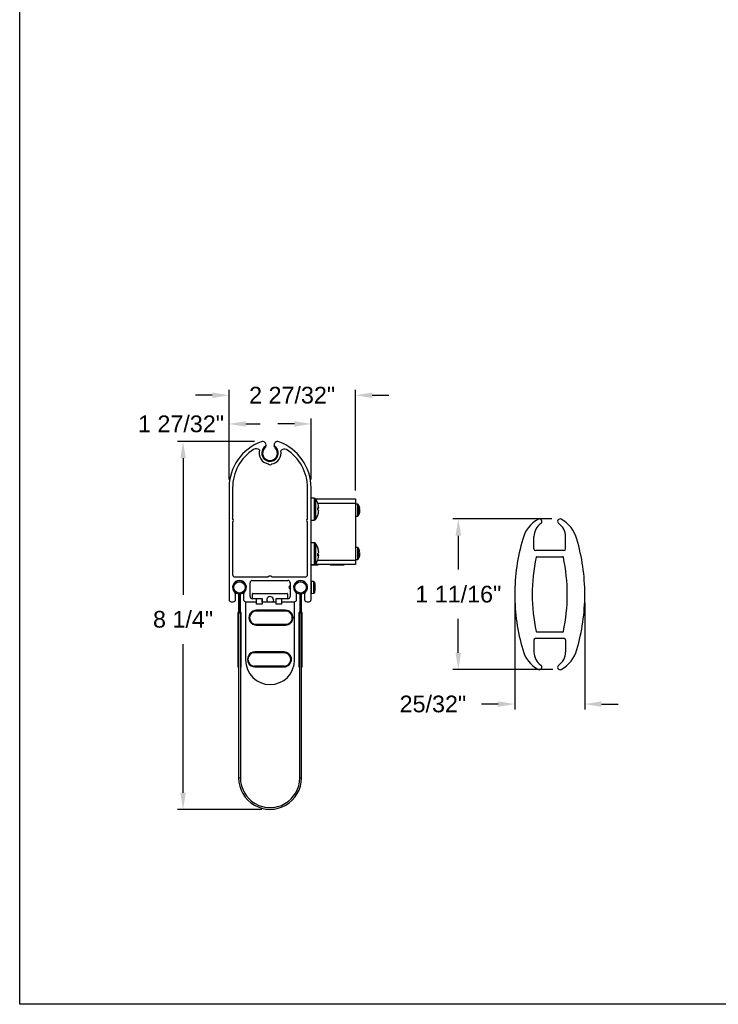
# Model space of a CAD drawing. Header units: inches. Extents: x 170 to 312, y 215 to 248.
# Tile 176 of 256: x 194.25 to 198.18, y 234.45 to 239.98. Entities that reach past the tile are written whole.
import ezdxf

# ---------------------------------------------------------------- set-up
doc = ezdxf.new("R2010")
doc.units = ezdxf.units.IN
doc.header["$LTSCALE"] = 0.25
doc.header["$MEASUREMENT"] = 0
doc.layers.add('ANNOTATIONS', color=1, linetype='Continuous')
doc.layers.add('DETAILS', color=4, linetype='Continuous')
doc.styles.add('ARIAL', font='arial.ttf', dxfattribs={"height": 0.09375})
doc.dimstyles.new('STANDARD$0', dxfattribs={"dimtxt": 0.09375, "dimasz": 0.09375, "dimexe": 0.03125, "dimexo": 0.046875, "dimgap": 0.09, "dimtad": 0, "dimtih": 1, "dimtoh": 1, "dimdec": 4, "dimzin": 0, "dimdsep": 46, "dimtxsty": 'ARIAL', "dimcen": 0.09, "dimadec": 0, "dimazin": 0, "dimtfac": 1, "dimtdec": 4, "dimtofl": 0, "dimtmove": 0, "dimatfit": 1, "dimfxl": 1, "dimtolj": 1, "dimtzin": 0, "dimarcsym": 0})

# ---------------------------------------------------------------- blocks, each defined once
blk = doc.blocks.new('*D34')
at = {"layer": 'ANNOTATIONS', "color": 0, "lineweight": -2, "transparency": 16777216}
for p, q in [((197.2415, 237.1723), (196.6851, 237.1723)), ((196.7163, 237.0785), (196.7163, 236.8881)), ((196.7163, 236.4207), (196.7163, 236.6112)), ((197.2472, 236.327), (196.6851, 236.327))]:
    blk.add_line(p, q, dxfattribs=at)
at = {"layer": 'ANNOTATIONS', "color": 0, "transparency": 16777216}
for points in [[(196.7007, 237.0785), (196.7319, 237.0785), (196.7163, 237.1723)], [(196.7007, 236.4207), (196.7319, 236.4207), (196.7163, 236.327)]]:
    blk.add_solid(points, dxfattribs=at)
at = {"layer": 'defpoints', "color": 0, "transparency": 16777216}
for p in [(197.2884, 237.1723), (196.7163, 236.327), (197.2941, 236.327)]:
    blk.add_point(p, dxfattribs=at)
at = {"layer": 'ANNOTATIONS', "color": 0, "transparency": 16777216, "insert": (196.7163, 236.7496), "char_height": 0.09375, "attachment_point": 5, "style": 'ARIAL'}
blk.add_mtext('\\A1;1 11/16"', dxfattribs=at)
blk = doc.blocks.new('*D35')
at = {"layer": 'ANNOTATIONS', "color": 0, "lineweight": -2, "transparency": 16777216}
for p, q in [((197.0332, 236.7021), (197.0332, 236.1017)), ((197.4269, 236.7021), (197.4269, 236.1017)), ((196.9395, 236.1329), (196.8457, 236.1329)), ((197.5207, 236.1329), (197.6144, 236.1329))]:
    blk.add_line(p, q, dxfattribs=at)
at = {"layer": 'ANNOTATIONS', "color": 0, "transparency": 16777216}
for points in [[(196.9395, 236.1485), (196.9395, 236.1173), (197.0332, 236.1329)], [(197.5207, 236.1485), (197.5207, 236.1173), (197.4269, 236.1329)]]:
    blk.add_solid(points, dxfattribs=at)
at = {"layer": 'defpoints', "color": 0, "transparency": 16777216}
for p in [(197.0332, 236.749), (197.4269, 236.749), (197.4269, 236.1329)]:
    blk.add_point(p, dxfattribs=at)
at = {"layer": 'ANNOTATIONS', "color": 0, "transparency": 16777216, "insert": (196.5736, 236.1329), "char_height": 0.09375, "attachment_point": 5, "style": 'ARIAL'}
blk.add_mtext('\\A1;25/32"', dxfattribs=at)
blk = doc.blocks.new('*D48')
at = {"layer": 'ANNOTATIONS', "color": 0, "lineweight": -2, "transparency": 16777216}
for p, q in [((195.5708, 237.607), (195.1387, 237.607)), ((195.17, 237.5133), (195.17, 236.7468)), ((195.17, 235.6353), (195.17, 236.4699)), ((195.6118, 235.5416), (195.1387, 235.5416))]:
    blk.add_line(p, q, dxfattribs=at)
at = {"layer": 'ANNOTATIONS', "color": 0, "transparency": 16777216}
for points in [[(195.1544, 237.5133), (195.1856, 237.5133), (195.17, 237.607)], [(195.1544, 235.6353), (195.1856, 235.6353), (195.17, 235.5416)]]:
    blk.add_solid(points, dxfattribs=at)
at = {"layer": 'defpoints', "color": 0, "transparency": 16777216}
for p in [(195.6177, 237.607), (195.17, 235.5416), (195.6587, 235.5416)]:
    blk.add_point(p, dxfattribs=at)
at = {"layer": 'ANNOTATIONS', "color": 0, "transparency": 16777216, "insert": (195.17, 236.6084), "char_height": 0.09375, "attachment_point": 5, "style": 'ARIAL'}
blk.add_mtext('\\A1;8 1/4"', dxfattribs=at)
blk = doc.blocks.new('*D49')
at = {"layer": 'ANNOTATIONS', "color": 0, "lineweight": -2, "transparency": 16777216}
for p, q in [((195.4282, 237.3942), (195.4282, 237.8981)), ((196.1392, 237.3319), (196.1392, 237.8981)), ((195.3344, 237.8669), (195.2407, 237.8669)), ((196.2329, 237.8669), (196.3267, 237.8669))]:
    blk.add_line(p, q, dxfattribs=at)
at = {"layer": 'ANNOTATIONS', "color": 0, "transparency": 16777216}
for points in [[(195.3344, 237.8825), (195.3344, 237.8513), (195.4282, 237.8669)], [(196.2329, 237.8825), (196.2329, 237.8513), (196.1392, 237.8669)]]:
    blk.add_solid(points, dxfattribs=at)
at = {"layer": 'defpoints', "color": 0, "transparency": 16777216}
for p in [(195.4282, 237.8669), (195.4282, 237.3474), (196.1392, 237.285)]:
    blk.add_point(p, dxfattribs=at)
at = {"layer": 'ANNOTATIONS', "color": 0, "transparency": 16777216, "insert": (195.7827, 237.8669), "char_height": 0.09375, "attachment_point": 5, "style": 'ARIAL'}
blk.add_mtext('\\A1;2 27/32"', dxfattribs=at)

msp = doc.modelspace()

# ---------------------------------------------------------------- linework, layer by layer
at = {"layer": 'ANNOTATIONS'}
for p, q in [((195.4282, 237.39423), (195.4282, 237.73717)), ((195.52195, 237.70592), (195.60319, 237.70592)), ((195.79545, 237.70592), (195.7017, 237.70592)), ((195.8892, 237.39423), (195.8892, 237.73717))]:
    msp.add_line(p, q, dxfattribs=at)
for points in [[(195.52195, 237.72154), (195.52195, 237.69029), (195.4282, 237.70592)], [(195.79545, 237.72154), (195.79545, 237.69029), (195.8892, 237.70592)]]:
    msp.add_solid(points, dxfattribs=at)
at = {"layer": 'defpoints'}
msp.add_lwpolyline([(213.72204, 234.44685), (194.25216, 234.44685), (194.25216, 247.18196), (213.72204, 247.18196)], close=True, dxfattribs=at)
at = {"layer": 'DETAILS'}
for p, q in [((195.69232, 237.567), (195.68743, 237.57255)), ((195.4282, 237.34736), (195.4282, 236.71956)), ((195.4482, 237.34736), (195.4482, 237.17419)), ((195.8692, 237.17419), (195.8692, 237.34736)), ((195.8892, 236.71956), (195.8892, 237.34736)), ((195.9074, 237.28856), (195.8892, 237.28856)), ((195.9074, 237.28856), (195.9074, 237.16556)), ((195.91441, 237.28505), (196.1392, 237.28505)), ((195.91454, 237.28486), (195.91454, 237.16925)), ((196.1392, 237.26005), (195.92717, 237.26005)), ((196.1392, 237.28505), (196.1392, 236.91595)), ((195.92657, 237.23398), (195.93243, 237.23447)), ((195.93243, 237.23405), (195.92659, 237.23359)), ((195.93239, 237.21964), (195.93243, 237.21964)), ((196.15004, 237.25581), (196.1392, 237.25581)), ((196.15004, 237.25581), (196.15004, 237.18831)), ((196.15309, 237.25424), (196.15309, 237.18987)), ((196.16306, 237.21606), (196.15998, 237.21645)), ((196.16067, 237.21969), (196.16306, 237.21957)), ((196.16306, 237.22805), (196.16263, 237.22799)), ((195.4482, 237.15419), (195.4482, 236.85956)), ((195.8692, 236.85956), (195.8692, 237.15419)), ((195.8892, 237.16556), (195.9074, 237.16556)), ((196.1392, 237.18831), (196.15004, 237.18831)), ((195.9074, 237.03856), (195.8892, 237.03856)), ((195.9074, 237.03856), (195.9074, 236.91556)), ((197.14151, 237.00492), (197.14151, 237.07381)), ((197.31867, 237.00492), (197.31867, 237.07381)), ((195.91454, 237.03486), (195.91454, 236.91925)), ((195.93243, 236.98525), (195.93225, 236.98524)), ((196.15004, 237.01269), (196.1392, 237.01269)), ((196.15004, 237.01269), (196.15004, 236.94519)), ((196.15309, 237.01113), (196.15309, 236.94676)), ((196.16306, 236.98494), (196.16263, 236.98488)), ((197.30882, 236.99507), (197.15134, 236.99507)), ((195.9262, 236.94095), (196.1392, 236.94095)), ((195.93243, 236.96886), (195.92669, 236.96938)), ((195.92671, 236.97138), (195.93243, 236.97099)), ((195.93225, 236.96888), (195.93243, 236.97099)), ((196.1392, 236.94519), (196.15004, 236.94519)), ((196.16306, 236.97295), (196.15998, 236.97334)), ((196.16067, 236.97658), (196.16306, 236.97646)), ((197.1576, 236.96062), (197.30258, 236.96062)), ((195.8892, 236.91556), (195.9074, 236.91556)), ((195.92775, 236.91485), (195.8892, 236.91485)), ((195.92775, 236.91308), (195.8892, 236.91308)), ((196.1392, 236.91595), (195.91001, 236.91595)), ((195.92775, 236.91595), (195.92775, 236.91308)), ((195.99815, 236.91595), (195.99815, 236.91308)), ((196.07229, 236.91485), (195.99815, 236.91485)), ((196.07229, 236.91308), (195.99815, 236.91308)), ((196.07413, 236.91692), (196.07229, 236.91308)), ((196.07229, 236.91485), (196.07229, 236.91308)), ((195.4607, 236.84706), (195.6487, 236.84706)), ((195.5587, 236.82706), (195.7587, 236.82706)), ((195.6687, 236.84706), (195.8567, 236.84706)), ((195.90414, 236.82113), (195.8913, 236.8218)), ((195.8913, 236.75431), (195.8913, 236.8218)), ((195.90414, 236.75498), (195.90414, 236.82113)), ((195.90862, 236.81772), (195.90862, 236.75839)), ((195.5462, 236.73706), (195.5462, 236.81456)), ((195.7712, 236.81456), (195.7712, 236.73706)), ((195.79459, 236.77832), (195.79243, 236.77832)), ((195.79479, 236.79849), (195.79262, 236.79849)), ((195.79262, 236.77763), (195.79479, 236.77763)), ((195.86595, 236.77282), (195.86695, 236.77113)), ((195.86778, 236.79849), (195.86687, 236.79849)), ((195.91165, 236.80606), (195.91165, 236.80632)), ((195.91165, 236.7911), (195.91286, 236.79123)), ((195.91165, 236.78501), (195.91165, 236.7911)), ((195.91165, 236.76979), (195.91165, 236.77005)), ((195.4407, 236.70706), (195.4522, 236.70706)), ((195.4647, 236.71956), (195.4647, 236.75028)), ((195.48218, 236.75149), (195.48218, 236.65306)), ((195.48218, 236.73714), (195.4871, 236.73714)), ((195.4871, 236.75149), (195.4871, 236.65306)), ((195.48729, 236.65306), (195.48729, 236.75149)), ((195.48729, 236.73714), (195.49222, 236.73714)), ((195.49222, 236.65306), (195.49222, 236.75149)), ((195.5097, 236.75028), (195.5097, 236.71956)), ((195.5222, 236.70706), (195.58295, 236.70706)), ((195.58295, 236.72456), (195.5587, 236.72456)), ((195.56027, 236.72652), (195.56027, 236.75211)), ((195.56224, 236.75408), (195.75515, 236.75408)), ((195.58295, 236.72481), (195.6142, 236.72481)), ((195.58295, 236.69356), (195.58295, 236.72481)), ((195.6142, 236.72481), (195.6142, 236.69356)), ((195.6144, 236.70487), (195.6144, 236.72259)), ((195.69232, 236.72481), (195.72357, 236.72481)), ((195.69232, 236.69356), (195.69232, 236.72481)), ((195.72357, 236.72481), (195.72357, 236.69356)), ((195.7587, 236.72456), (195.72357, 236.72456)), ((195.72357, 236.70706), (195.7952, 236.70706)), ((195.75712, 236.75211), (195.75712, 236.72652)), ((195.8077, 236.71956), (195.8077, 236.75028)), ((195.82518, 236.75149), (195.82518, 236.65306)), ((195.82518, 236.73714), (195.8301, 236.73714)), ((195.8301, 236.75149), (195.8301, 236.65306)), ((195.83029, 236.65306), (195.83029, 236.75149)), ((195.83029, 236.73714), (195.83522, 236.73714)), ((195.83522, 236.65306), (195.83522, 236.75149)), ((195.8527, 236.75028), (195.8527, 236.71956)), ((195.8652, 236.70706), (195.8767, 236.70706)), ((195.8913, 236.75431), (195.90414, 236.75498)), ((195.48218, 236.65306), (195.47801, 236.64585)), ((195.48218, 236.65306), (195.48644, 236.6506)), ((195.48218, 236.65306), (195.4871, 236.65306)), ((195.49222, 236.65306), (195.48729, 236.65306)), ((195.49222, 236.65306), (195.48795, 236.6506)), ((195.49638, 236.64585), (195.49222, 236.65306)), ((195.5209, 236.70487), (195.5209, 236.38007)), ((195.58295, 236.70487), (195.5209, 236.70487)), ((195.74631, 236.65502), (195.57073, 236.65511)), ((195.58041, 236.65636), (195.76291, 236.65626)), ((195.74629, 236.65972), (195.58222, 236.65972)), ((195.6142, 236.69356), (195.58295, 236.69356)), ((195.69232, 236.70487), (195.6142, 236.70487)), ((195.72357, 236.69356), (195.69232, 236.69356)), ((195.79649, 236.70487), (195.72357, 236.70487)), ((195.79649, 236.38007), (195.79649, 236.70487)), ((195.82518, 236.65306), (195.82101, 236.64585)), ((195.82518, 236.65306), (195.82944, 236.6506)), ((195.82518, 236.65306), (195.8301, 236.65306)), ((195.83522, 236.65306), (195.83029, 236.65306)), ((195.83522, 236.65306), (195.83095, 236.6506)), ((195.83938, 236.64585), (195.83522, 236.65306)), ((195.49704, 236.64339), (195.47735, 236.64339)), ((195.47735, 236.64339), (195.47735, 236.33959)), ((195.48227, 236.64339), (195.47801, 236.64585)), ((195.48644, 236.6506), (195.48227, 236.64339)), ((195.48227, 236.64339), (195.48227, 235.71802)), ((195.49212, 236.64339), (195.48795, 236.6506)), ((195.49212, 236.64339), (195.49638, 236.64585)), ((195.49212, 236.64339), (195.49212, 235.71802)), ((195.49704, 236.33959), (195.49704, 236.64339)), ((195.84004, 236.64339), (195.82035, 236.64339)), ((195.82035, 236.64339), (195.82035, 236.33959)), ((195.82528, 236.64339), (195.82101, 236.64585)), ((195.82944, 236.6506), (195.82528, 236.64339)), ((195.82528, 235.71802), (195.82528, 236.64339)), ((195.83512, 236.64339), (195.83095, 236.6506)), ((195.83512, 236.64339), (195.83938, 236.64585)), ((195.83512, 235.71802), (195.83512, 236.64339)), ((195.84004, 236.33959), (195.84004, 236.64339)), ((195.74625, 236.5795), (195.5804, 236.57958)), ((195.58041, 236.58083), (195.74625, 236.58075)), ((195.58221, 236.57605), (195.74627, 236.57605)), ((197.14151, 236.4931), (197.14151, 236.42421)), ((197.15134, 236.50295), (197.30882, 236.50295)), ((197.30258, 236.53739), (197.1576, 236.53739)), ((197.31867, 236.4931), (197.31867, 236.42421)), ((195.73747, 236.42068), (195.56189, 236.42077)), ((195.57158, 236.42201), (195.75408, 236.42192)), ((195.73746, 236.42537), (195.57339, 236.42537)), ((195.48227, 236.33959), (195.47735, 236.33959)), ((195.49704, 236.33959), (195.49212, 236.33959)), ((195.57157, 236.34649), (195.73742, 236.34641)), ((195.73742, 236.34516), (195.57157, 236.34524)), ((195.57338, 236.34171), (195.73744, 236.34171)), ((195.82528, 236.33959), (195.82035, 236.33959)), ((195.84004, 236.33959), (195.83512, 236.33959)), ((195.48227, 235.71802), (195.49212, 235.71802)), ((195.82528, 235.71802), (195.83512, 235.71802))]:
    msp.add_line(p, q, dxfattribs=at)
at = {"layer": 'DETAILS', "flags": 128}
for points in [[(195.69232, 237.57492), (195.69189, 237.57535), (195.68158, 237.58317)], [(195.92653, 237.26183), (195.92661, 237.26185), (195.92667, 237.26185), (195.9267, 237.26183), (195.92672, 237.26179), (195.9267, 237.26173), (195.92667, 237.26165), (195.92662, 237.26158)], [(195.92666, 236.9422), (195.92661, 236.94203), (195.92653, 236.94184)], [(195.91286, 236.78488), (195.91275, 236.78489), (195.91262, 236.7849), (195.91249, 236.78492), (195.91234, 236.78493), (195.91218, 236.78495), (195.91202, 236.78497), (195.91184, 236.78499), (195.91165, 236.78501)], [(195.67745, 236.71783), (195.67602, 236.71066), (195.67224, 236.70487)], [(195.58041, 236.58083), (195.58041, 236.58059), (195.5804, 236.58036), (195.5804, 236.58014), (195.5804, 236.57995), (195.5804, 236.57979), (195.5804, 236.57968), (195.5804, 236.57961), (195.5804, 236.57958)], [(195.74625, 236.58075), (195.74625, 236.58051), (195.74625, 236.58027), (195.74625, 236.58005), (195.74625, 236.57987), (195.74625, 236.57971), (195.74625, 236.57959), (195.74625, 236.57952), (195.74625, 236.5795)], [(195.57157, 236.34649), (195.57157, 236.34625), (195.57157, 236.34601), (195.57157, 236.3458), (195.57157, 236.34561), (195.57157, 236.34545), (195.57157, 236.34534), (195.57157, 236.34527), (195.57157, 236.34524)], [(195.73742, 236.34641), (195.73742, 236.34616), (195.73742, 236.34593), (195.73742, 236.34571), (195.73742, 236.34552), (195.73742, 236.34537), (195.73742, 236.34525), (195.73742, 236.34518), (195.73742, 236.34516)]]:
    msp.add_lwpolyline(points, dxfattribs=at)
at = {"layer": 'DETAILS'}
for centre in [(195.4872, 236.78806), (195.8302, 236.78806)]:
    msp.add_circle(centre, 0.03199, dxfattribs=at)
for centre, radius, start, end in [((195.7032, 237.34736), 0.275, 109.94857, 180), ((195.6162, 237.58706), 0.02, 348.79499, 109.94857), ((195.7012, 237.58706), 0.02, 70.05143, 191.20501), ((195.6142, 237.34736), 0.275, 0, 70.05143), ((195.7032, 237.34736), 0.255, 122.47572, 180), ((195.5808, 237.53524), 0.03087, 52.72883, 118.06154), ((195.6587, 237.54226), 0.06175, 163.49293, 260.68029), ((195.6587, 237.54226), 0.04687, 119.21795, 44.9083), ((195.6587, 237.54226), 0.04175, 133.49246, 46.50781), ((195.6587, 237.54226), 0.06175, 279.31971, 12.33784), ((195.73931, 237.53959), 0.02575, 62.71464, 141.98041), ((195.6142, 237.34736), 0.255, 0, 57.52428), ((195.6587, 237.48882), 0.0125, 216.8699, 323.1301), ((195.9074, 237.27981), 0.00875, 35.31577, 90), ((195.83295, 237.22706), 0.1, 20.34003, 35.31577), ((195.83263, 237.22728), 0.10005, 4.11917, 20.20228), ((195.92788, 237.20542), 0.0294, 81.11336, 92.64181), ((195.80523, 237.22806), 0.12149, 356.82436, 3.17564), ((195.92288, 237.26402), 0.03145, 276.66302, 287.66939), ((195.92288, 237.19009), 0.03146, 72.33106, 83.33585), ((195.83235, 237.22727), 0.10034, 339.82505, 355.87732), ((195.83263, 237.22683), 0.10005, 339.79772, 355.88083), ((195.80532, 237.22604), 0.12139, 357.76773, 0.47706), ((196.15004, 237.25206), 0.00375, 35.6682, 90), ((196.10825, 237.22206), 0.0552, 12.33333, 35.6682), ((196.10825, 237.22206), 0.0552, 324.3318, 347.66667), ((196.11649, 237.22386), 0.04676, 5.14274, 21.91991), ((196.15014, 237.23968), 0.00987, 350.46581, 9.53419), ((196.11414, 237.2201), 0.04913, 5.18823, 21.42028), ((196.15035, 237.22774), 0.01311, 316.57927, 345.875), ((196.1024, 237.21477), 0.05761, 356.06223, 3.93777), ((196.1529, 237.21865), 0.01049, 311.65308, 345.69187), ((196.15282, 237.2173), 0.01049, 12.46636, 26.94318), ((196.11644, 237.22026), 0.04681, 347.66915, 354.85372), ((196.1149, 237.22389), 0.04836, 350.75184, 354.87191), ((195.4407, 237.16419), 0.0125, 306.8699, 53.1301), ((195.8767, 237.16419), 0.0125, 126.8699, 233.1301), ((195.9074, 237.17431), 0.00875, 270, 324.68423), ((195.83295, 237.22706), 0.1, 324.68423, 339.65997), ((195.92611, 237.19223), 0.000602, 6.04076, 46.24537), ((196.15004, 237.19206), 0.00375, 270, 324.3318), ((197.24977, 237.01476), 0.1773, 118.17263, 165.53328), ((197.17182, 237.15826), 0.01403, 302.76057, 114.22678), ((197.28835, 237.15826), 0.01403, 65.77323, 237.23943), ((197.2104, 237.01476), 0.1773, 14.46672, 61.82737), ((197.23009, 237.07381), 0.08858, 124.89672, 180), ((197.23009, 237.07381), 0.08858, 0, 55.10328), ((195.9074, 237.02981), 0.00875, 35.31577, 90), ((198.12693, 236.74901), 1.0937, 163.53236, 180.0002), ((196.33324, 236.74901), 1.0937, 359.9998, 16.46765), ((195.83295, 236.97706), 0.1, 20.5151, 35.31577), ((195.83517, 236.97818), 0.09751, 4.16017, 20.46432), ((195.92399, 237.01127), 0.00273, 338.5551, 21.4449), ((195.83373, 236.97591), 0.09896, 4.17836, 20.32239), ((195.92225, 236.99027), 0.01244, 290.12839, 324.90176), ((196.15004, 237.00894), 0.00375, 35.6682, 90), ((196.10825, 236.97894), 0.0552, 12.33333, 35.6682), ((196.11649, 236.98075), 0.04676, 5.14271, 21.91989), ((196.15014, 236.99657), 0.00987, 350.46588, 9.53412), ((196.11414, 236.97699), 0.04913, 5.18825, 21.42029), ((197.15135, 237.00491), 0.00984, 180, 270), ((197.30883, 237.00491), 0.00984, 270, 0), ((195.83295, 236.97706), 0.1, 324.68423, 339.4849), ((195.80779, 236.97193), 0.11893, 356.79029, 3.20971), ((195.92225, 236.96384), 0.01244, 35.0985, 69.87136), ((195.92459, 236.9751), 0.01002, 281.16508, 321.46859), ((195.83517, 236.97593), 0.09751, 339.53567, 355.83984), ((196.15004, 236.94894), 0.00375, 270, 324.3318), ((196.10825, 236.97894), 0.0552, 324.3318, 347.66667), ((196.15035, 236.98463), 0.01311, 316.57948, 345.87495), ((196.1024, 236.97166), 0.05761, 356.06223, 3.93777), ((196.1529, 236.97554), 0.01049, 311.65339, 345.69157), ((196.15282, 236.97419), 0.01049, 12.46653, 26.94328), ((196.11644, 236.97715), 0.04682, 347.66929, 354.85358), ((196.1149, 236.98078), 0.04836, 350.7519, 354.87192), ((198.12694, 236.74901), 0.99528, 167.90769, 180.0002), ((197.15759, 236.95669), 0.00394, 90, 167.90769), ((197.30258, 236.95669), 0.00394, 12.09232, 90), ((196.33323, 236.74901), 0.99528, 359.99981, 12.09232), ((195.9074, 236.92431), 0.00875, 270, 324.68423), ((195.4607, 236.85956), 0.0125, 180, 270), ((195.4872, 236.78806), 0.039, 312.8133, 227.1867), ((195.4872, 236.78806), 0.03691, 277.81645, 262.18355), ((195.5587, 236.81456), 0.0125, 90, 180), ((195.6587, 236.83956), 0.0125, 36.8699, 143.1301), ((195.7587, 236.81456), 0.0125, 0, 90), ((195.8302, 236.78806), 0.039, 312.8133, 227.1867), ((195.8302, 236.78806), 0.03691, 277.81645, 262.18355), ((195.8567, 236.85956), 0.0125, 270, 0), ((195.8912, 236.81981), 0.002, 87, 180), ((195.90387, 236.81614), 0.005, 18.4974, 87), ((195.81993, 236.78806), 0.09351, 11.26195, 18.4974), ((195.81993, 236.78806), 0.09351, 341.5026, 348.73805), ((195.81963, 236.78806), 0.09376, 6.08087, 11.06999), ((195.81963, 236.78805), 0.09376, 348.93001, 353.91914), ((195.83351, 236.79066), 0.07969, 1.85081, 5.27754), ((195.89841, 236.79439), 0.01479, 347.66359, 355.51652), ((195.89842, 236.78172), 0.01479, 4.4834, 12.33653), ((195.83351, 236.78545), 0.07969, 354.72244, 358.14921), ((195.4407, 236.71956), 0.0125, 180, 270), ((195.4522, 236.71956), 0.0125, 270, 0), ((195.4522, 236.75028), 0.0125, 0, 47.1867), ((195.48218, 236.75149), 0.00492, 0, 82.18355), ((195.49222, 236.75149), 0.00492, 97.81645, 180), ((195.5222, 236.75028), 0.0125, 132.8133, 180), ((195.5222, 236.71956), 0.0125, 180, 270), ((195.5587, 236.73706), 0.0125, 180, 270), ((195.56224, 236.75211), 0.00197, 90, 180), ((195.56224, 236.72652), 0.00197, 180, 270), ((195.61244, 236.72259), 0.00197, 0, 26.61973), ((195.6587, 236.71783), 0.01875, 0, 223.73616), ((195.75515, 236.75211), 0.00197, 0, 90), ((195.75515, 236.72652), 0.00197, 270, 0), ((195.7587, 236.73706), 0.0125, 270, 0), ((195.7952, 236.71956), 0.0125, 270, 0), ((195.7952, 236.75028), 0.0125, 0, 47.1867), ((195.82518, 236.75149), 0.00492, 0, 82.18355), ((195.83522, 236.75149), 0.00492, 97.81645, 180), ((195.8652, 236.75028), 0.0125, 132.8133, 180), ((195.8652, 236.71956), 0.0125, 180, 270), ((195.8767, 236.71956), 0.0125, 270, 0), ((195.8912, 236.75631), 0.002, 180, 273), ((195.90387, 236.75997), 0.005, 273, 341.5026), ((198.12693, 236.74901), 1.0937, 179.99981, 196.46765), ((198.12694, 236.74901), 0.99528, 179.99981, 192.09232), ((196.33323, 236.74901), 0.99528, 347.90768, 0.00019), ((196.33324, 236.74901), 1.0937, 343.53235, 0.0002), ((195.48218, 236.65306), 0.00492, 330, 0), ((195.49222, 236.65306), 0.00492, 180, 210), ((195.58224, 236.61788), 0.04183, 89.9735, 270), ((195.58042, 236.61797), 0.03839, 89.97083, 269.97083), ((195.58042, 236.61797), 0.03714, 89.97083, 269.97083), ((195.74627, 236.61788), 0.03839, 269.97083, 89.97083), ((195.74627, 236.61788), 0.03714, 269.97083, 89.97083), ((195.74627, 236.61788), 0.04183, 270, 90), ((195.82518, 236.65306), 0.00492, 330, 0), ((195.83522, 236.65306), 0.00492, 180, 210), ((195.48227, 236.64339), 0.00492, 150, 180), ((195.49212, 236.64339), 0.00492, 0, 30), ((195.82528, 236.64339), 0.00492, 150, 180), ((195.83512, 236.64339), 0.00492, 0, 30), ((197.15759, 236.54133), 0.00394, 192.09232, 270), ((197.30258, 236.54133), 0.00394, 270, 347.90768), ((197.15135, 236.4931), 0.00984, 90, 180), ((197.30883, 236.4931), 0.00984, 0, 90), ((197.24977, 236.48326), 0.1773, 194.46673, 241.82737), ((197.2104, 236.48326), 0.1773, 298.17263, 345.53328), ((195.6587, 236.38007), 0.1378, 180, 0), ((195.57341, 236.38354), 0.04183, 89.9735, 270), ((195.57159, 236.38363), 0.03839, 89.97083, 269.97083), ((195.57159, 236.38363), 0.03714, 89.97083, 269.97083), ((195.73744, 236.38354), 0.03839, 269.97083, 89.97083), ((195.73744, 236.38354), 0.03714, 269.97083, 89.97083), ((195.73744, 236.38354), 0.04183, 270, 90), ((197.23009, 236.42421), 0.08858, 180, 235.10328), ((197.23009, 236.42421), 0.08858, 304.89672, 0), ((197.17182, 236.33976), 0.01403, 245.77323, 57.23943), ((197.28835, 236.33976), 0.01403, 122.76057, 294.22677), ((195.6587, 235.71802), 0.17642, 180, 0.00001), ((195.6587, 235.71802), 0.16658, 180, 0.00001)]:
    msp.add_arc(centre, radius, start, end, dxfattribs=at)
msp.add_ellipse((195.76652, 236.78806), major_axis=(0.03574, -0.01028), ratio=0.048755, start_param=5.5268083, end_param=5.6231811, dxfattribs=at)
for points, knots in [([(195.63582, 237.58317), (195.63531, 237.58136), (195.63436, 237.57797), (195.63187, 237.57444), (195.63029, 237.57287), (195.62996, 237.57255)], [0, 0, 0, 0, 0.4754678, 0.89118, 1, 1, 1, 1]), ([(195.68743, 237.57255), (195.68617, 237.57396), (195.68366, 237.57678), (195.68215, 237.58061), (195.68168, 237.58272), (195.68158, 237.58317)], [0, 0, 0, 0, 0.4419202, 0.8818258, 1, 1, 1, 1]), ([(195.7712, 236.79805), (195.7677, 236.79472), (195.7607, 236.78806), (195.7677, 236.78139), (195.7712, 236.77806)], [0, 0, 0, 0, 0.4999999, 1, 1, 1, 1]), ([(195.8672, 236.79794), (195.8665, 236.7991), (195.86509, 236.80144), (195.8637, 236.80379), (195.863, 236.80498)], [0, 0, 0, 0, 0.4972927, 1, 1, 1, 1]), ([(195.86429, 236.77561), (195.86448, 236.7753), (195.865, 236.77444), (195.86552, 236.77356), (195.86585, 236.773)], [0, 0, 0, 0, 0.3572387, 1, 1, 1, 1]), ([(195.86544, 236.7781), (195.86554, 236.77732), (195.86575, 236.77557), (195.86599, 236.77463), (195.86612, 236.77411)], [0, 0, 0, 0, 0.4475741, 1, 1, 1, 1]), ([(195.86626, 236.78394), (195.86636, 236.78307), (195.86663, 236.78075), (195.86688, 236.77895), (195.86704, 236.77783)], [0, 0, 0, 0, 0.378144, 1, 1, 1, 1])]:
    msp.add_open_spline(points, degree=3, knots=knots, dxfattribs=at)

# ---------------------------------------------------------------- texts
at = {"layer": 'ANNOTATIONS', "insert": (195.15847, 237.70592), "char_height": 0.09375, "attachment_point": 5, "style": 'ARIAL'}
msp.add_mtext('\\A1;1 27/32"', dxfattribs=at)

# ---------------------------------------------------------------- dimensions: what is measured, and where the dimension line sits
at = {"layer": 'ANNOTATIONS'}
for base, p1, p2, text, picture, middle in [((195.4282, 237.86689), (196.1392, 237.28505), (195.4282, 237.34736), '2 27/32"', '*D49', (195.78268, 237.86689)), ((197.42694, 236.13291), (197.03323, 236.74901), (197.42694, 236.74901), '25/32"', '*D35', (196.5736, 236.13291))]:
    dim = msp.add_linear_dim(base=base, p1=p1, p2=p2, text=text, dimstyle='STANDARD$0', dxfattribs=at)
    dim.commit()
    dim.dimension.update_dxf_attribs({"geometry": picture, "text_midpoint": middle, "dimtype": 160})
for base, p1, p2, text, picture, middle in [((195.17, 235.5416), (195.61765, 237.607), (195.6587, 235.5416), '8 1/4"', '*D48', (195.17, 236.60836)), ((196.71632, 236.32697), (197.28835, 237.17229), (197.29411, 236.32697), '1 11/16"', '*D34', (196.71632, 236.74963))]:
    dim = msp.add_linear_dim(base=base, p1=p1, p2=p2, angle=90, text=text, dimstyle='STANDARD$0', dxfattribs=at)
    dim.commit()
    dim.dimension.update_dxf_attribs({"geometry": picture, "text_midpoint": middle, "dimtype": 160})

doc.saveas('drawing.dxf')
